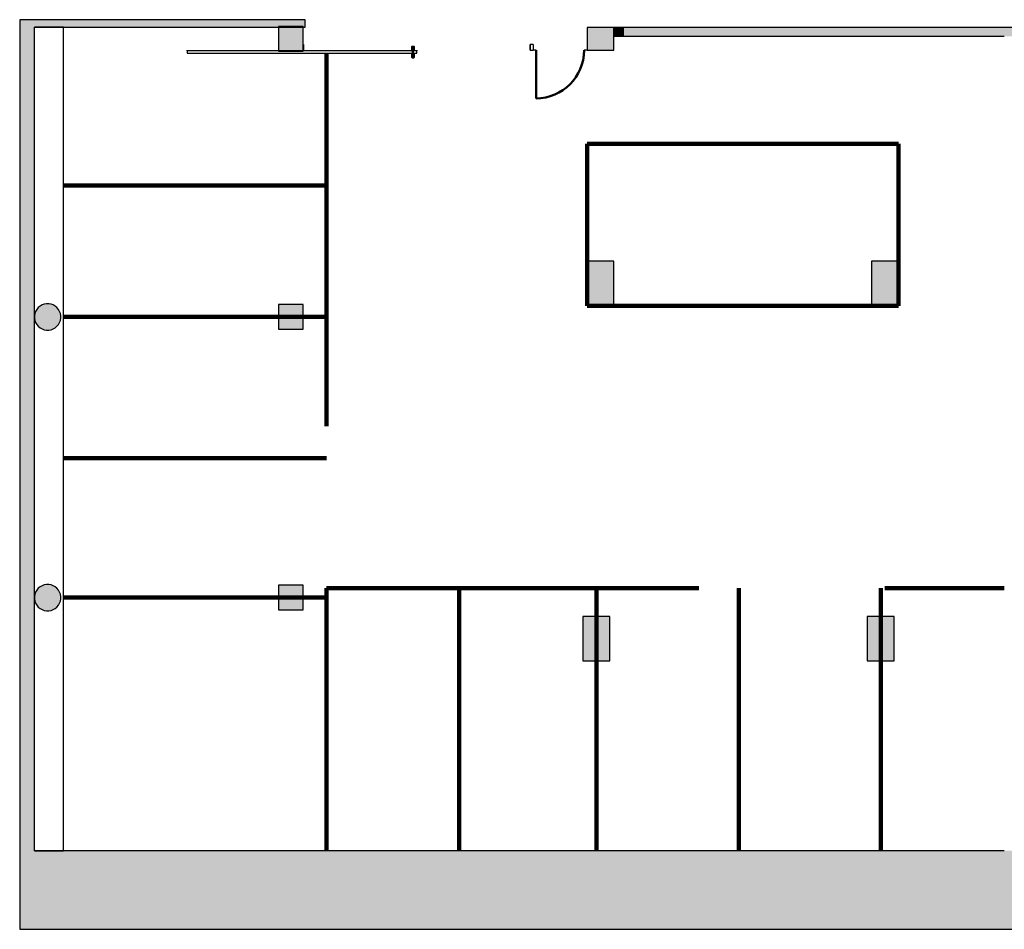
# Model space of a CAD drawing. Header units: metres. Extents: x -1 to 438, y -6 to 31.
# Tile 2 of 5: x 391 to 408, y 13 to 28. Entities that reach past the tile are written whole.
import ezdxf

# ---------------------------------------------------------------- set-up
doc = ezdxf.new("R2010")
doc.units = ezdxf.units.M
doc.linetypes.add('CONTINUA', pattern=[0])
doc.linetypes.add('VERDECKT', pattern=[9.525, 6.35, -3.175])
for name, color, linetype, lineweight in [('3D PS-1 MUR', 7, 'CONTINUA', 25), ('3D PS-1 MUR NOU', 7, 'CONTINUA', 25), ('3D PS-1 PILAR', 7, 'CONTINUA', 25)]:
    doc.layers.add(name, color=color, linetype=linetype, lineweight=lineweight)

# ---------------------------------------------------------------- blocks, each defined once
blk = doc.blocks.new('_CLOSEDFILLED')
at = {"color": 0, "linetype": 'ByBlock', "lineweight": -2}
blk.add_solid([(-1, 0), (0, 0), (-1, 0)], dxfattribs=at)

msp = doc.modelspace()

# ---------------------------------------------------------------- hatches: boundary and pattern name
at = {"layer": '3D PS-1 MUR', "linetype": 'CONTINUA', "lineweight": 18, "true_color": 0xa0a0a0, "transparency": 33554687}
for points in [[(391.15, 28.364), (391.15, 12.841), (391.4, 12.841), (391.4, 28.364)], [(396.016, 28.364), (391.4, 28.364), (391.4, 28.234), (396.016, 28.234)], [(401.459, 28.23), (401.286, 28.23), (401.286, 28.08), (401.459, 28.08)], [(403.259, 28.23), (401.459, 28.23), (401.459, 28.08), (403.259, 28.08)], [(426.846, 28.23), (403.259, 28.23), (403.259, 28.08), (426.815, 28.08)], [(391.4, 12.841), (400.756, 12.841), (400.756, 14.181), (391.4, 14.181)], [(400.756, 12.841), (417.691, 12.841), (417.691, 14.181), (400.756, 14.181)]]:
    msp.add_hatch(color=253, dxfattribs=at).paths.add_polyline_path(points)
at = {"layer": '3D PS-1 PILAR', "linetype": 'CONTINUA', "lineweight": 18, "transparency": 33554687}
for points in [[(395.566, 27.825), (395.986, 27.825), (395.986, 28.245), (395.566, 28.245)], [(400.826, 27.841), (401.286, 27.841), (401.286, 28.23), (400.826, 28.23)], [(400.826, 23.481), (401.286, 23.481), (401.286, 24.241), (400.826, 24.241)], [(405.676, 23.481), (406.136, 23.481), (406.136, 24.241), (405.676, 24.241)], [(391.646, 23.515), (391.607, 23.515), (391.568, 23.509), (391.531, 23.495), (391.497, 23.476), (391.467, 23.45), (391.442, 23.42), (391.422, 23.386), (391.409, 23.349), (391.402, 23.31), (391.402, 23.271), (391.409, 23.232), (391.422, 23.195), (391.442, 23.161), (391.467, 23.131), (391.497, 23.106), (391.531, 23.086), (391.568, 23.073), (391.607, 23.066), (391.646, 23.066), (391.685, 23.073), (391.722, 23.086), (391.756, 23.106), (391.786, 23.131), (391.811, 23.161), (391.831, 23.195), (391.844, 23.232), (391.851, 23.271), (391.851, 23.31), (391.844, 23.349), (391.831, 23.386), (391.811, 23.42), (391.786, 23.45), (391.756, 23.476), (391.722, 23.495), (391.685, 23.509)], [(395.566, 23.081), (395.986, 23.081), (395.986, 23.501), (395.566, 23.501)], [(391.646, 18.725), (391.607, 18.725), (391.568, 18.719), (391.531, 18.705), (391.497, 18.686), (391.467, 18.66), (391.442, 18.63), (391.422, 18.596), (391.409, 18.559), (391.402, 18.52), (391.402, 18.481), (391.409, 18.442), (391.422, 18.405), (391.442, 18.371), (391.467, 18.341), (391.497, 18.316), (391.531, 18.296), (391.568, 18.283), (391.607, 18.276), (391.646, 18.276), (391.685, 18.283), (391.722, 18.296), (391.756, 18.316), (391.786, 18.341), (391.811, 18.371), (391.831, 18.405), (391.844, 18.442), (391.851, 18.481), (391.851, 18.52), (391.844, 18.559), (391.831, 18.596), (391.811, 18.63), (391.786, 18.66), (391.756, 18.686), (391.722, 18.705), (391.685, 18.719)], [(395.566, 18.291), (395.986, 18.291), (395.986, 18.711), (395.566, 18.711)], [(400.756, 17.421), (401.216, 17.421), (401.216, 18.181), (400.756, 18.181)], [(405.606, 17.421), (406.066, 17.421), (406.066, 18.181), (405.606, 18.181)]]:
    msp.add_hatch(color=9, dxfattribs=at).paths.add_polyline_path(points)

# ---------------------------------------------------------------- linework, layer by layer
at = {"layer": '3D PS-1 MUR', "color": 7, "linetype": 'CONTINUA', "lineweight": 25, "transparency": 33554687}
for p, q in [((391.15, 28.364), (391.15, 12.841)), ((391.4, 28.364), (391.15, 28.364)), ((396.016, 28.364), (391.4, 28.364)), ((391.896, 28.234), (391.4, 28.234)), ((391.4, 28.234), (391.896, 28.234)), ((391.4, 14.181), (391.4, 28.234)), ((391.896, 14.181), (391.896, 28.234)), ((391.896, 28.234), (396.016, 28.234)), ((396.016, 28.234), (396.016, 28.364)), ((401.459, 28.23), (401.286, 28.23)), ((401.286, 28.23), (401.286, 28.08)), ((403.259, 28.23), (401.459, 28.23)), ((426.846, 28.23), (403.259, 28.23)), ((401.286, 28.08), (401.459, 28.08)), ((401.459, 28.08), (403.259, 28.08)), ((403.259, 28.08), (407.943, 28.08)), ((399.856, 27.841), (399.856, 27.941)), ((399.906, 27.941), (399.856, 27.941)), ((399.906, 27.941), (399.906, 27.841)), ((399.856, 27.841), (399.906, 27.841)), ((399.956, 27.841), (399.906, 27.841)), ((400.826, 27.841), (400.776, 27.841)), ((391.4, 14.181), (391.896, 14.181)), ((391.896, 14.181), (391.4, 14.181)), ((400.756, 14.181), (391.896, 14.181)), ((407.943, 14.181), (400.756, 14.181)), ((391.15, 12.841), (391.4, 12.841)), ((391.4, 12.841), (400.756, 12.841)), ((400.756, 12.841), (417.691, 12.841))]:
    msp.add_line(p, q, dxfattribs=at)
at = {"layer": '3D PS-1 MUR', "color": 202, "linetype": 'CONTINUA', "lineweight": 50, "transparency": 33554687}
msp.add_line((399.956, 27.841), (399.956, 27.021), dxfattribs=at)
at = {"layer": '3D PS-1 MUR', "color": 7, "linetype": 'CONTINUA', "lineweight": 25, "transparency": 33554687}
for points in [[(395.989, 27.941), (395.989, 27.891), (395.989, 27.841), (395.989, 27.891), (395.989, 27.941)], [(399.856, 27.941), (399.856, 27.891), (399.856, 27.841), (399.856, 27.891), (399.856, 27.941)], [(397.923, 27.831), (394.006, 27.831), (394.006, 27.841), (394.006, 27.791), (397.923, 27.791), (397.923, 27.841), (397.923, 27.831)]]:
    msp.add_lwpolyline(points, close=True, dxfattribs=at)
at = {"layer": '3D PS-1 MUR', "color": 202, "linetype": 'CONTINUA', "lineweight": 50, "transparency": 33554687}
for points in [[(397.873, 27.831), (397.843, 27.831), (397.843, 27.901), (397.873, 27.901), (397.873, 27.831)], [(397.873, 27.791), (397.843, 27.791), (397.843, 27.721), (397.873, 27.721), (397.873, 27.791)]]:
    msp.add_lwpolyline(points, close=True, dxfattribs=at)
msp.add_arc((399.956, 27.841), 0.82, 270, 0, dxfattribs=at)
at = {"layer": '3D PS-1 MUR NOU', "color": 240, "linetype": 'VERDECKT', "lineweight": 140, "transparency": 33554687}
for p, q in [((396.383, 27.776), (396.383, 18.485)), ((406.136, 26.247), (400.826, 26.247)), ((400.826, 26.247), (400.826, 23.481)), ((406.136, 26.247), (406.136, 23.481)), ((396.383, 25.533), (391.895, 25.533)), ((406.136, 23.481), (400.826, 23.481)), ((396.383, 23.291), (391.895, 23.291)), ((396.383, 20.88), (391.895, 20.88)), ((396.383, 18.665), (396.383, 14.181)), ((396.383, 18.665), (407.943, 18.665)), ((398.644, 18.665), (398.644, 14.181)), ((400.986, 18.665), (400.986, 14.181)), ((403.415, 18.665), (403.415, 14.181)), ((405.836, 18.665), (405.836, 14.181)), ((396.383, 18.501), (391.895, 18.501))]:
    msp.add_line(p, q, dxfattribs=at)
at = {"layer": '3D PS-1 PILAR', "color": 7, "linetype": 'CONTINUA', "lineweight": 25, "transparency": 33554687}
for p, q in [((395.986, 28.245), (395.566, 28.245)), ((395.566, 28.245), (395.566, 27.825)), ((395.986, 27.825), (395.986, 28.245)), ((401.286, 28.23), (400.826, 28.23)), ((400.826, 28.23), (400.826, 27.841)), ((401.286, 27.841), (401.286, 28.23)), ((395.566, 27.825), (395.986, 27.825)), ((400.826, 27.841), (401.286, 27.841)), ((401.286, 24.241), (400.826, 24.241)), ((400.826, 24.241), (400.826, 23.481)), ((401.286, 23.481), (401.286, 24.241)), ((406.136, 24.241), (405.676, 24.241)), ((405.676, 24.241), (405.676, 23.481)), ((406.136, 23.481), (406.136, 24.241)), ((391.607, 23.515), (391.568, 23.509)), ((391.646, 23.515), (391.607, 23.515)), ((391.685, 23.509), (391.646, 23.515)), ((391.409, 23.349), (391.402, 23.31)), ((391.422, 23.386), (391.409, 23.349)), ((391.442, 23.42), (391.422, 23.386)), ((391.467, 23.45), (391.442, 23.42)), ((391.497, 23.476), (391.467, 23.45)), ((391.531, 23.495), (391.497, 23.476)), ((391.568, 23.509), (391.531, 23.495)), ((391.722, 23.495), (391.685, 23.509)), ((391.756, 23.476), (391.722, 23.495)), ((391.786, 23.45), (391.756, 23.476)), ((391.811, 23.42), (391.786, 23.45)), ((391.831, 23.386), (391.811, 23.42)), ((391.844, 23.349), (391.831, 23.386)), ((391.851, 23.31), (391.844, 23.349)), ((395.986, 23.501), (395.566, 23.501)), ((395.566, 23.501), (395.566, 23.081)), ((395.986, 23.081), (395.986, 23.501)), ((400.826, 23.481), (401.286, 23.481)), ((405.676, 23.481), (406.136, 23.481)), ((391.402, 23.31), (391.402, 23.271)), ((391.402, 23.271), (391.409, 23.232)), ((391.409, 23.232), (391.422, 23.195)), ((391.422, 23.195), (391.442, 23.161)), ((391.811, 23.161), (391.831, 23.195)), ((391.831, 23.195), (391.844, 23.232)), ((391.844, 23.232), (391.851, 23.271)), ((391.851, 23.271), (391.851, 23.31)), ((391.442, 23.161), (391.467, 23.131)), ((391.467, 23.131), (391.497, 23.106)), ((391.497, 23.106), (391.531, 23.086)), ((391.531, 23.086), (391.568, 23.073)), ((391.568, 23.073), (391.607, 23.066)), ((391.607, 23.066), (391.646, 23.066)), ((391.646, 23.066), (391.685, 23.073)), ((391.685, 23.073), (391.722, 23.086)), ((391.722, 23.086), (391.756, 23.106)), ((391.756, 23.106), (391.786, 23.131)), ((391.786, 23.131), (391.811, 23.161)), ((395.566, 23.081), (395.986, 23.081)), ((391.467, 18.66), (391.442, 18.63)), ((391.497, 18.686), (391.467, 18.66)), ((391.531, 18.705), (391.497, 18.686)), ((391.568, 18.719), (391.531, 18.705)), ((391.607, 18.725), (391.568, 18.719)), ((391.646, 18.725), (391.607, 18.725)), ((391.685, 18.719), (391.646, 18.725)), ((391.722, 18.705), (391.685, 18.719)), ((391.756, 18.686), (391.722, 18.705)), ((391.786, 18.66), (391.756, 18.686)), ((391.811, 18.63), (391.786, 18.66)), ((395.986, 18.711), (395.566, 18.711)), ((395.566, 18.711), (395.566, 18.291)), ((395.986, 18.291), (395.986, 18.711)), ((391.409, 18.559), (391.402, 18.52)), ((391.402, 18.52), (391.402, 18.481)), ((391.402, 18.481), (391.409, 18.442)), ((391.422, 18.596), (391.409, 18.559)), ((391.442, 18.63), (391.422, 18.596)), ((391.831, 18.596), (391.811, 18.63)), ((391.844, 18.559), (391.831, 18.596)), ((391.851, 18.52), (391.844, 18.559)), ((391.844, 18.442), (391.851, 18.481)), ((391.851, 18.481), (391.851, 18.52)), ((391.409, 18.442), (391.422, 18.405)), ((391.422, 18.405), (391.442, 18.371)), ((391.442, 18.371), (391.467, 18.341)), ((391.467, 18.341), (391.497, 18.316)), ((391.497, 18.316), (391.531, 18.296)), ((391.722, 18.296), (391.756, 18.316)), ((391.756, 18.316), (391.786, 18.341)), ((391.786, 18.341), (391.811, 18.371)), ((391.811, 18.371), (391.831, 18.405)), ((391.831, 18.405), (391.844, 18.442)), ((391.531, 18.296), (391.568, 18.283)), ((391.568, 18.283), (391.607, 18.276)), ((391.607, 18.276), (391.646, 18.276)), ((391.646, 18.276), (391.685, 18.283)), ((391.685, 18.283), (391.722, 18.296)), ((395.566, 18.291), (395.986, 18.291)), ((401.216, 18.181), (400.756, 18.181)), ((400.756, 18.181), (400.756, 17.421)), ((401.216, 17.421), (401.216, 18.181)), ((406.066, 18.181), (405.606, 18.181)), ((405.606, 18.181), (405.606, 17.421)), ((406.066, 17.421), (406.066, 18.181)), ((400.756, 17.421), (401.216, 17.421)), ((405.606, 17.421), (406.066, 17.421))]:
    msp.add_line(p, q, dxfattribs=at)

# ---------------------------------------------------------------- block references
at = {"layer": '3D PS-1 PILAR', "color": 7, "linetype": 'CONTINUA', "lineweight": 25, "transparency": 33554687, "xscale": 0.0002666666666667, "yscale": 0.0002666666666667, "zscale": 0.0002666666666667}
for p in [(391.626, 23.291), (391.626, 18.501)]:
    msp.add_blockref('_CLOSEDFILLED', p, dxfattribs=at)

doc.saveas('drawing.dxf')
